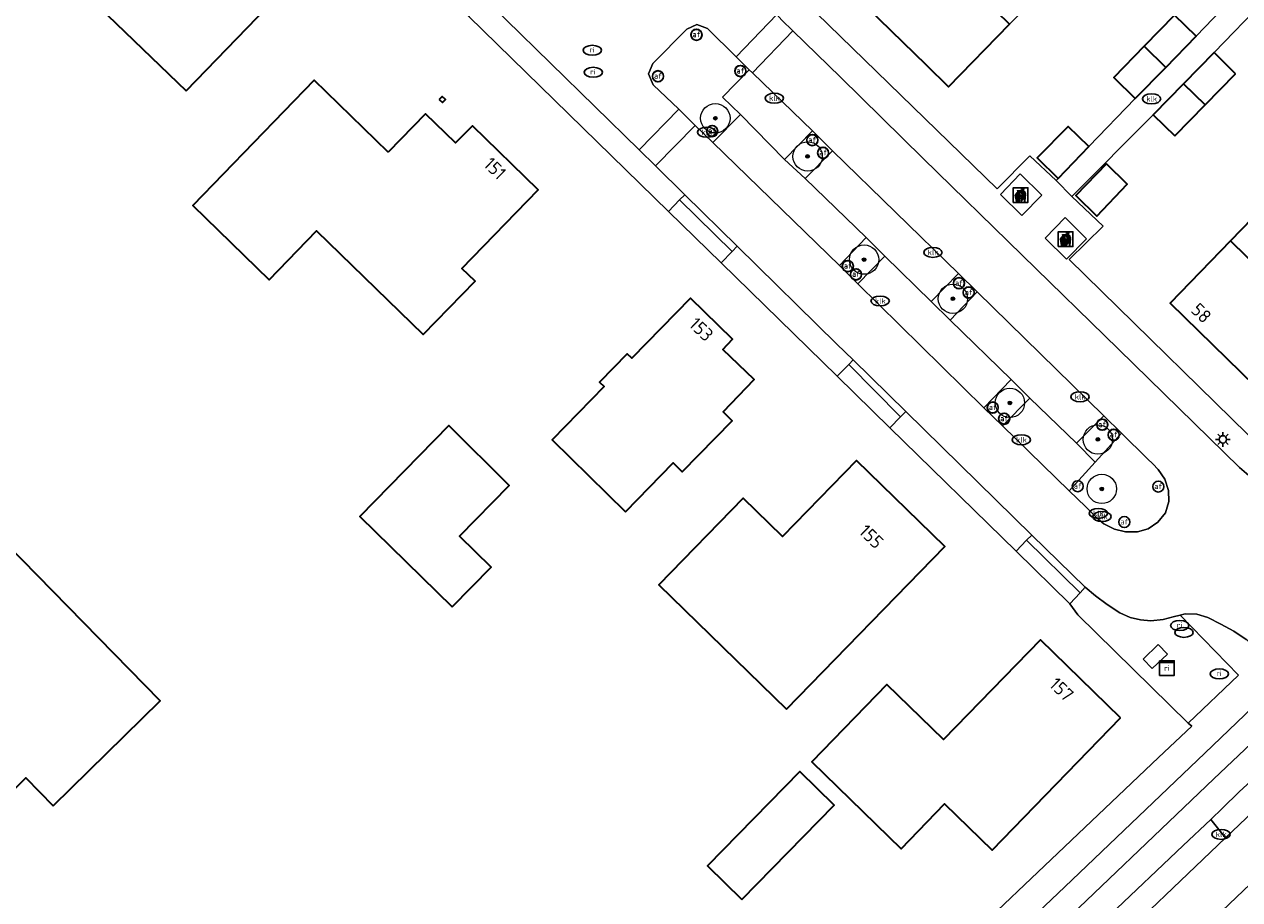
# Model space of a CAD drawing. Header units: metres. Extents: x 103671 to 105190, y 427150 to 429171.
# Tile 195 of 256: x 104039 to 104122, y 428050 to 428110. Entities that reach past the tile are written whole.
import ezdxf
from ezdxf.enums import TextEntityAlignment as Align

# ---------------------------------------------------------------- set-up
doc = ezdxf.new("R2010")
doc.units = ezdxf.units.M
for name, color, linetype, lineweight in [('B-WE-GR-BEPLANTING_CULTUUR_VASTE PLANTENVAK-GV', 253, 'Continuous', 18), ('B-WE-GR-BOOM-S', 253, 'Continuous', 25), ('B-WE-GR-HAAG-GV', 253, 'Continuous', 13), ('B-WE-IE-AFVAL APART PLAATS-S', 253, 'Continuous', 25), ('B-WE-IE-MEUBILAIR-S', 253, 'Continuous', 25), ('B-WE-OG-BEBOUWING-GV', 253, 'Continuous', 35), ('B-WE-OG-BEBOUWING-T18', 7, 'Continuous', 18), ('B-WE-OG-TERREIN_BEGROEID-GV', 253, 'Continuous', 18), ('B-WE-OG-TERREIN_ERF-GV', 253, 'Continuous', 18), ('B-WE-OG-TERREIN_ONBEGROEID_ZAND-GV', 253, 'Continuous', 18), ('B-WE-VH-GESLOTENVERHARDING-GV', 253, 'Continuous', 18), ('B-WE-VH-GESLOTENVERHARDING_ASFALT-GV', 253, 'Continuous', 18), ('B-WE-VH-GESLOTENVERHARDING_BETON-GV', 253, 'Continuous', 18), ('B-WE-VH-OPENVERHARDING-GV', 253, 'Continuous', 18), ('B-WE-VH-OPENVERHARDING_BETONELEMENT-GV', 253, 'Continuous', 18), ('B-WE-VH-OPENVERHARDING_BETONSTRAATSTEEN-GV', 253, 'Continuous', 18), ('B-WE-VH-OPENVERHARDING_TEGEL-GV', 253, 'Continuous', 18), ('B-WE-VW-MARKERING_PICTOGRAM-G', 253, 'Continuous', 18)]:
    doc.layers.add(name, color=color, linetype=linetype, lineweight=lineweight)
doc.styles.add('NLCS-ISO', font='NLCS-ISO.ttf')
doc.styles.add('NLCS-ISO-M500-T18', font='NLCS-ISO.ttf', dxfattribs={"height": 0.9})

# ---------------------------------------------------------------- blocks, each defined once
blk = doc.blocks.new('SIE-AFVAL APART PLAATS-SO')
h = blk.add_hatch(color=256)
h.dxf.hatch_style = 1
h.paths.add_polyline_path([(-0.09, 0.07), (-1.76, 0.07, 0.819081), (-1.79, -0.09), (-1.4, -2.19, 0.36153), (-1.37, -2.21), (-0.47, -2.21, 0.36153), (-0.44, -2.19), (-0.05, -0.09, 0.819081)])
h.paths.add_polyline_path([(-0.16, -0.1), (-0.2, -0.33), (-0.49, -0.33), (-0.47, -0.1)], flags=16)
h.paths.add_polyline_path([(-0.55, -0.1), (-0.58, -0.33), (-0.87, -0.33), (-0.87, -0.1)], flags=16)
h.paths.add_polyline_path([(-0.22, -0.42), (-0.27, -0.73), (-0.53, -0.73), (-0.5, -0.42)], flags=16)
h.paths.add_polyline_path([(-0.58, -0.42), (-0.61, -0.73), (-0.87, -0.73), (-0.87, -0.42)], flags=16)
h.paths.add_polyline_path([(-0.95, -0.1), (-0.95, -0.33), (-1.27, -0.33), (-1.29, -0.1)], flags=16)
h.paths.add_polyline_path([(-0.95, -0.42), (-0.95, -0.73), (-1.23, -0.73), (-1.26, -0.42)], flags=16)
h.paths.add_polyline_path([(-0.29, -0.83), (-0.34, -1.09), (-0.56, -1.09), (-0.54, -0.83)], flags=16)
h.paths.add_polyline_path([(-0.62, -0.83), (-0.65, -1.09), (-0.87, -1.09), (-0.87, -0.83)], flags=16)
h.paths.add_polyline_path([(-0.95, -0.83), (-0.95, -1.09), (-1.2, -1.09), (-1.22, -0.83)], flags=16)
h.paths.add_polyline_path([(-1.35, -0.33), (-1.64, -0.33), (-1.69, -0.1), (-1.37, -0.1)], flags=16)
h.paths.add_polyline_path([(-1.34, -0.42), (-1.31, -0.73), (-1.57, -0.73), (-1.63, -0.42)], flags=16)
h.paths.add_polyline_path([(-0.36, -1.18), (-0.41, -1.44), (-0.6, -1.44), (-0.57, -1.18)], flags=16)
h.paths.add_polyline_path([(-0.65, -1.18), (-0.68, -1.44), (-0.87, -1.44), (-0.87, -1.18)], flags=16)
h.paths.add_polyline_path([(-1.3, -0.83), (-1.28, -1.09), (-1.5, -1.09), (-1.55, -0.83)], flags=16)
h.paths.add_polyline_path([(-0.95, -1.18), (-0.95, -1.44), (-1.17, -1.44), (-1.19, -1.18)], flags=16)
h.paths.add_polyline_path([(-0.42, -1.53), (-0.47, -1.79), (-0.63, -1.79), (-0.6, -1.53)], flags=16)
h.paths.add_polyline_path([(-1.27, -1.18), (-1.25, -1.44), (-1.44, -1.44), (-1.49, -1.18)], flags=16)
h.paths.add_polyline_path([(-0.69, -1.53), (-0.71, -1.79), (-0.87, -1.79), (-0.87, -1.53)], flags=16)
h.paths.add_polyline_path([(-0.95, -1.53), (-0.95, -1.79), (-1.13, -1.79), (-1.16, -1.53)], flags=16)
h.paths.add_polyline_path([(-1.24, -1.53), (-1.22, -1.79), (-1.37, -1.79), (-1.42, -1.53)], flags=16)
h.paths.add_polyline_path([(-0.49, -1.89), (-0.53, -2.13), (-0.66, -2.13), (-0.64, -1.89)], flags=16)
h.paths.add_polyline_path([(-0.72, -1.89), (-0.74, -2.13), (-0.87, -2.13), (-0.87, -1.89)], flags=16)
h.paths.add_polyline_path([(-0.95, -1.89), (-0.95, -2.13), (-1.1, -2.13), (-1.12, -1.89)], flags=16)
h.paths.add_polyline_path([(-1.21, -1.89), (-1.18, -2.13), (-1.31, -2.13), (-1.35, -1.89)], flags=16)
h.paths.add_polyline_path([(-0.19, 0.78, -0.01173), (-0.3, 0.78, -0.148797), (-0.42, 1.03, -0.136076), (-0.69, 0.87), (-0.78, 0.85, -0.038293), (-1.14, 0.96), (-1.19, 0.81, -0.243822), (-1.56, 0.45, 0.344326), (-1, 0.22, -0.139345), (-0.6, 0.22, 0.618436), (-0.56, 0.27, -0.441494), (-0.47, 0.44, 0.309048)])
h.paths.add_polyline_path([(-0.49, 0.51, 0.351556), (-0.64, 0.31, 0.121061), (-1.02, 0.29, -0.288745), (-1.45, 0.42, 0.203599), (-1.12, 0.79), (-1.09, 0.87, 0.083075), (-0.28, 0.71, -0.242261)], flags=16)
h.paths.add_polyline_path([(-0.4, 0.79, -0.023345), (-0.63, 0.82, 0.07081), (-0.46, 0.9, 0.059965)], flags=16)
h.paths.add_polyline_path([(1.12, 1.48), (-1.07, 1.48, 0.860559), (-1.08, 1.42), (0.29, 1, -0.146703), (0.53, 0.28, 0.421968), (0.56, 0.25), (1.6, 0.31, 0.450293), (1.63, 0.34, 0.122241)])
h.paths.add_polyline_path([(0.26, 1.93, 1), (1.07, 1.93, 1)])
h.paths.add_polyline_path([(1.65, 0.15, 0.429303), (1.62, 0.18), (0.55, 0.23, 0.38429), (0.51, 0.2), (0.16, -2.16, 0.83726), (0.22, -2.18), (0.99, -0.78, -0.688204), (1.05, -0.78), (1.36, -2.14, 0.84934), (1.42, -2.14)])
for p, q in [((-0.09, 0.07), (-1.76, 0.07)), ((-1.4, -2.19), (-1.79, -0.09)), ((-1.37, -0.1), (-1.69, -0.1)), ((-1.64, -0.33), (-1.69, -0.1)), ((-1.64, -0.33), (-1.35, -0.33)), ((-1.63, -0.42), (-1.34, -0.42)), ((-1.57, -0.73), (-1.63, -0.42)), ((-1.57, -0.73), (-1.31, -0.73)), ((-1.55, -0.83), (-1.3, -0.83)), ((-1.5, -1.09), (-1.55, -0.83)), ((-1.5, -1.09), (-1.28, -1.09)), ((-1.49, -1.18), (-1.27, -1.18)), ((-1.44, -1.44), (-1.49, -1.18)), ((-1.44, -1.44), (-1.25, -1.44)), ((-1.42, -1.53), (-1.24, -1.53)), ((-1.37, -1.79), (-1.42, -1.53)), ((-1.37, -1.79), (-1.22, -1.79)), ((-1.37, -2.21), (-0.47, -2.21)), ((-1.31, -2.13), (-1.35, -1.89)), ((-1.35, -1.89), (-1.21, -1.89)), ((-1.31, -2.13), (-1.18, -2.13)), ((-0.95, -0.1), (-1.29, -0.1)), ((-1.27, -0.33), (-0.95, -0.33)), ((-1.26, -0.42), (-0.95, -0.42)), ((-1.23, -0.73), (-0.95, -0.73)), ((-1.22, -0.83), (-0.95, -0.83)), ((-1.2, -1.09), (-0.95, -1.09)), ((-1.19, -1.18), (-0.95, -1.18)), ((-1.17, -1.44), (-0.95, -1.44)), ((-1.16, -1.53), (-0.95, -1.53)), ((-1.13, -1.79), (-0.95, -1.79)), ((-1.12, -1.89), (-0.95, -1.89)), ((-1.1, -2.13), (-0.95, -2.13)), ((-0.95, -0.1), (-0.95, -0.33)), ((-0.95, -0.42), (-0.95, -0.73)), ((-0.95, -0.83), (-0.95, -1.09)), ((-0.95, -1.18), (-0.95, -1.44)), ((-0.95, -1.53), (-0.95, -1.79)), ((-0.95, -1.89), (-0.95, -2.13)), ((-0.87, -0.1), (-0.87, -0.33)), ((-0.55, -0.1), (-0.87, -0.1)), ((-0.87, -0.33), (-0.58, -0.33)), ((-0.87, -0.42), (-0.87, -0.73)), ((-0.87, -0.42), (-0.58, -0.42)), ((-0.87, -0.73), (-0.61, -0.73)), ((-0.87, -0.83), (-0.62, -0.83)), ((-0.87, -0.83), (-0.87, -1.09)), ((-0.87, -1.09), (-0.65, -1.09)), ((-0.87, -1.18), (-0.65, -1.18)), ((-0.87, -1.18), (-0.87, -1.44)), ((-0.87, -1.44), (-0.68, -1.44)), ((-0.87, -1.53), (-0.69, -1.53)), ((-0.87, -1.53), (-0.87, -1.79)), ((-0.87, -1.79), (-0.71, -1.79)), ((-0.87, -1.89), (-0.87, -2.13)), ((-0.87, -1.89), (-0.72, -1.89)), ((-0.87, -2.13), (-0.74, -2.13)), ((-0.66, -2.13), (-0.53, -2.13)), ((-0.64, -1.89), (-0.49, -1.89)), ((-0.63, -1.79), (-0.47, -1.79)), ((-0.6, -1.44), (-0.41, -1.44)), ((-0.6, -1.53), (-0.42, -1.53)), ((-0.57, -1.18), (-0.36, -1.18)), ((-0.56, -1.09), (-0.34, -1.09)), ((-0.54, -0.83), (-0.29, -0.83)), ((-0.53, -0.73), (-0.27, -0.73)), ((-0.53, -2.13), (-0.49, -1.89)), ((-0.5, -0.42), (-0.22, -0.42)), ((-0.49, -0.33), (-0.2, -0.33)), ((-0.16, -0.1), (-0.47, -0.1)), ((-0.47, -1.79), (-0.42, -1.53)), ((-0.44, -2.19), (-0.05, -0.09)), ((-0.41, -1.44), (-0.36, -1.18)), ((-0.34, -1.09), (-0.29, -0.83)), ((-0.27, -0.73), (-0.22, -0.42)), ((-0.2, -0.33), (-0.16, -0.1))]:
    blk.add_line(p, q)
blk.add_lwpolyline([(-2.5, -2.51), (2.5, -2.51), (2.5, 2.49), (-2.5, 2.49)], close=True)
for points in [[(-0.78, 0.85, -0.038293), (-1.14, 0.96), (-1.19, 0.81, -0.243822), (-1.56, 0.45, 0.344326), (-1, 0.22, -0.139345), (-0.6, 0.22, 0.618436), (-0.56, 0.27, -0.441494), (-0.47, 0.44, 0.309048), (-0.19, 0.78, -0.01173), (-0.3, 0.78, -0.01173)], [(-0.78, 0.85), (-0.69, 0.87, 0.136076), (-0.42, 1.03, 0.156405), (-0.29, 0.77)], [(-0.78, 0.85), (-0.69, 0.87, 0.136076), (-0.42, 1.03, 0.148797), (-0.3, 0.78, 0.148797)], [(-0.63, 0.82, 0.07081), (-0.46, 0.9, 0.059965), (-0.4, 0.79, 0.059965)], [(-0.4, 0.79, -0.023345), (-0.63, 0.82)]]:
    blk.add_lwpolyline(points, format="xyb")
for points in [[(-1.09, 0.87), (-1.12, 0.79, -0.203599), (-1.45, 0.42, 0.288745), (-1.02, 0.29, -0.121061), (-0.64, 0.31, -0.351556), (-0.49, 0.51, 0.242261), (-0.28, 0.71, -0.083075)], [(-1.07, 1.48), (1.12, 1.48, -0.122241), (1.63, 0.34, -0.450293), (1.6, 0.31), (0.56, 0.25, -0.421968), (0.53, 0.28, 0.146703), (0.29, 1), (-1.08, 1.42, -0.860559)], [(0.55, 0.23), (1.62, 0.18, -0.429303), (1.65, 0.15), (1.42, -2.14, -0.84934), (1.36, -2.14), (1.05, -0.78, 0.688204), (0.99, -0.78), (0.22, -2.18, -0.83726), (0.16, -2.16), (0.51, 0.2, -0.38429)]]:
    blk.add_lwpolyline(points, format="xyb", close=True)
for points in [[(-1.35, -0.33), (-1.37, -0.1)], [(-1.31, -0.73), (-1.34, -0.42)], [(-1.28, -1.09), (-1.3, -0.83)], [(-1.27, -0.33), (-1.29, -0.1)], [(-1.25, -1.44), (-1.27, -1.18)], [(-1.23, -0.73), (-1.26, -0.42)], [(-1.22, -1.79), (-1.24, -1.53)], [(-1.2, -1.09), (-1.22, -0.83)], [(-1.18, -2.13), (-1.21, -1.89)], [(-1.17, -1.44), (-1.19, -1.18)], [(-1.18, -2.22), (-1.18, -2.21)], [(-1.13, -1.79), (-1.16, -1.53)], [(-1.1, -2.13), (-1.12, -1.89)], [(-0.74, -2.13), (-0.72, -1.89)], [(-0.71, -1.79), (-0.69, -1.53)], [(-0.68, -1.44), (-0.65, -1.18)], [(-0.66, -2.13), (-0.64, -1.89)], [(-0.65, -1.09), (-0.62, -0.83)], [(-0.63, -1.79), (-0.6, -1.53)], [(-0.61, -0.73), (-0.58, -0.42)], [(-0.6, -1.44), (-0.57, -1.18)], [(-0.58, -0.33), (-0.55, -0.1)], [(-0.56, -1.09), (-0.54, -0.83)], [(-0.53, -0.73), (-0.5, -0.42)], [(-0.49, -0.33), (-0.47, -0.1)]]:
    blk.add_lwpolyline(points)
blk.add_circle((0.66, 1.93), 0.401)
for centre, radius, start, end in [((-1.76, -0.01), 0.0869, 90, 247.281), ((-0.09, -0.01), 0.0869, 292.719, 90), ((-1.37, -2.18), 0.0318, 190.4943, 270), ((-0.47, -2.18), 0.0318, 270, 349.5057)]:
    blk.add_arc(centre, radius, start, end)
blk = doc.blocks.new('SIE-MEUBILAIR_KAST_RIOOL-SO')
for points in [[(-1, 1), (1, 1), (1, 0.84), (-1, 0.84)], [(-1, 0.76), (1, 0.76), (1, -1), (-1, -1)]]:
    blk.add_lwpolyline(points, close=True)
at = {"style": 'NLCS-ISO'}
blk.add_text('ri', height=0.75, dxfattribs=at).set_placement((0, 0), align=Align.MIDDLE_CENTER)
blk = doc.blocks.new('SIE-MEUBILAIR_PAAL_LICHTMAST-SO')
for points in [[(-0.62, 0), (-1, 0)], [(-0.71, 0.71), (-0.44, 0.44)], [(0, 1), (0, 0.62)], [(0.44, 0.44), (0.71, 0.71)], [(1, 0), (0.62, 0)], [(-0.71, -0.71), (-0.44, -0.44)], [(0, -0.62), (0, -1)], [(0.44, -0.44), (0.71, -0.71)]]:
    blk.add_lwpolyline(points)
blk.add_circle((0, 0), 0.5)
blk = doc.blocks.new('SIE-MEUBILAIR_PAAL_AFSLUITPAAL-SO')
blk.add_circle((0, 0), 0.75)
at = {"style": 'NLCS-ISO'}
blk.add_text('af', height=0.75, dxfattribs=at).set_placement((0, 0.05), align=Align.MIDDLE_CENTER)
blk = doc.blocks.new('SIE-MEUBILAIR_PUT_KOLK-SO')
blk.add_ellipse((0, 0), major_axis=(1.25, 0), ratio=0.54)
at = {"style": 'NLCS-ISO'}
blk.add_text('klk', height=0.75, dxfattribs=at).set_placement((0.03, 0), align=Align.MIDDLE_CENTER)
blk = doc.blocks.new('SIE-MEUBILAIR_PUT_RIOOLPUT-SO')
blk.add_ellipse((0, 0), major_axis=(1.25, 0), ratio=0.54)
at = {"style": 'NLCS-ISO'}
blk.add_text('ri', height=0.75, dxfattribs=at).set_placement((-0.04, 0.07), align=Align.MIDDLE_CENTER)
blk = doc.blocks.new('SIE-MEUBILAIR_PUT-SO')
blk.add_ellipse((0, 0), major_axis=(1.25, 0), ratio=0.54)
blk = doc.blocks.new('SGR-BOOM_GBKN-SO')
at = {"linetype": 'ByBlock', "lineweight": 18}
h = blk.add_hatch(color=0, dxfattribs=at)
h.dxf.hatch_style = 1
edge = h.paths.add_edge_path()
edge.add_arc((0, 0), 0.25, 0, 360)
at = {"color": 0, "linetype": 'ByBlock', "lineweight": 18}
for radius in [2, 0.25]:
    blk.add_circle((0, 0), radius, dxfattribs=at)
at = {"color": 0, "linetype": 'ByBlock', "lineweight": 18, "style": 'NLCS-ISO'}
blk.add_attdef('SOORT', (2.5, 0), '', height=1.5, dxfattribs=at)

msp = doc.modelspace()

# ---------------------------------------------------------------- linework, layer by layer
at = {"layer": 'B-WE-GR-BEPLANTING_CULTUUR_VASTE PLANTENVAK-GV', "flags": 128}
for points in [[(104092.691, 428102.764), (104090.798, 428100.824), (104092.204, 428099.527), (104094.06, 428101.417)], [(104095.774, 428092.356), (104097.618, 428094.249), (104096.342, 428095.501), (104094.526, 428093.599)], [(104103.911, 428091.809), (104102.635, 428093.055), (104100.783, 428091.153), (104102.061, 428089.888)], [(104104.368, 428083.925), (104105.632, 428082.691), (104107.488, 428084.581), (104106.212, 428085.841)], [(104112.531, 428083.385), (104110.661, 428081.507), (104111.944, 428080.212), (104113.74, 428082.191)]]:
    msp.add_lwpolyline(points, close=True, dxfattribs=at)
at = {"layer": 'B-WE-GR-HAAG-GV', "flags": 128}
msp.add_lwpolyline([(104061.975, 428000.891), (104062.524, 428000.362), (104063.107, 427999.816), (104072.521, 428008.793), (104078.314, 428014.292), (104083.415, 428019.141), (104094.568, 428029.749), (104098.616, 428033.538), (104107.268, 428041.755), (104112.115, 428046.355), (104120.823, 428054.657), (104119.82, 428055.909), (104117.938, 428054.126), (104112.961, 428049.411), (104108.689, 428045.379), (104106.097, 428042.89), (104102.953, 428039.907), (104097.677, 428034.881), (104091.426, 428028.987), (104084.179, 428022.112), (104079.401, 428017.555)], close=True, dxfattribs=at)
at = {"layer": 'B-WE-OG-BEBOUWING-GV', "flags": 128}
for points in [[(104050.06, 428105.487), (104059.049, 428114.797), (104056.842, 428116.956), (104057.501, 428117.648), (104054.61, 428120.364), (104049.324, 428114.889), (104047.242, 428116.899), (104042.899, 428112.401)], [(104097.368, 428118.562), (104093.214, 428114.305), (104100.432, 428107.268), (104101.964, 428105.775), (104106.113, 428110.03)], [(104115.27, 428108.524), (104116.742, 428107.087), (104118.81, 428109.205), (104117.339, 428110.642)], [(104116.742, 428107.087), (104115.27, 428108.524), (104113.201, 428106.407), (104114.673, 428104.969)], [(104121.504, 428106.656), (104120.033, 428108.094), (104117.964, 428105.976), (104119.435, 428104.539)], [(104063.802, 428101.321), (104058.759, 428106.21), (104050.502, 428097.692), (104055.712, 428092.641), (104058.927, 428095.958), (104066.198, 428088.909), (104069.72, 428092.541), (104068.827, 428093.407), (104074.008, 428098.751), (104069.54, 428103.11), (104068.38, 428101.958), (104066.34, 428103.939)], [(104117.367, 428102.421), (104119.435, 428104.539), (104117.964, 428105.976), (104115.895, 428103.858)], [(104067.285, 428104.905), (104067.494, 428104.701), (104067.699, 428104.91), (104067.49, 428105.115)], [(104109.431, 428099.531), (104111.504, 428101.698), (104110.095, 428103.074), (104108, 428100.929)], [(104112.711, 428100.518), (104110.616, 428098.373), (104112.047, 428096.975), (104114.12, 428099.142)], [(104124.856, 428099.097), (104121.149, 428095.281), (104129.832, 428086.804), (104133.57, 428090.633)], [(104125.711, 428082.582), (104129.832, 428086.804), (104121.149, 428095.281), (104117.042, 428091.052)], [(104079.963, 428076.85), (104083.209, 428080.166), (104083.823, 428079.564), (104087.223, 428083.037), (104086.608, 428083.639), (104088.727, 428085.836), (104086.588, 428087.899), (104087.248, 428088.599), (104084.385, 428091.374), (104080.389, 428087.292), (104080.075, 428087.6), (104078.186, 428085.67), (104078.5, 428085.363), (104074.961, 428081.747)], [(104068.161, 428070.369), (104070.812, 428073.078), (104068.667, 428075.176), (104072.038, 428078.621), (104067.935, 428082.707), (104061.878, 428076.516)], [(104090.926, 428063.416), (104101.701, 428074.486), (104095.69, 428080.337), (104090.659, 428075.168), (104087.981, 428077.775), (104082.236, 428071.874)], [(104040.99, 428056.837), (104048.274, 428063.968), (104035.733, 428076.779), (104033.838, 428078.716), (104026.554, 428071.586), (104028.388, 428069.711), (104029.199, 428068.884), (104026.4, 428066.144), (104036.333, 428055.997), (104039.131, 428058.737)], [(104113.675, 428062.824), (104108.217, 428068.132), (104101.618, 428061.347), (104097.763, 428065.096), (104092.642, 428059.83), (104098.729, 428053.91), (104101.692, 428056.957), (104104.918, 428053.82)], [(104087.879, 428050.453), (104094.163, 428056.877), (104091.829, 428059.159), (104085.545, 428052.735)]]:
    msp.add_lwpolyline(points, close=True, dxfattribs=at)
at = {"layer": 'B-WE-OG-TERREIN_BEGROEID-GV', "flags": 128}
for points in [[(104083.999, 428098.421), (104082.01, 428100.381), (104080.884, 428101.469), (104071.835, 428110.317), (104070.739, 428111.41), (104070.403, 428111.747), (104070.059, 428111.384), (104069.292, 428110.561), (104082.884, 428097.29), (104083.65, 428098.076)], [(104088.383, 428106.928), (104087.505, 428107.818), (104085.539, 428109.736), (104084.81, 428110.015), (104084.132, 428109.686), (104081.824, 428107.359), (104081.529, 428106.66), (104081.844, 428105.91), (104083.597, 428104.246), (104084.707, 428103.133), (104085.903, 428101.983), (104087.784, 428103.882), (104086.563, 428105.073)], [(104095.464, 428087.177), (104094.359, 428088.26), (104087.576, 428094.911), (104087.232, 428094.569), (104086.476, 428093.784), (104094.38, 428086.067), (104095.163, 428086.861)], [(104107.623, 428075.257), (104099.048, 428083.668), (104098.695, 428083.312), (104098.693, 428083.314), (104097.969, 428082.563), (104106.563, 428074.172), (104107.265, 428074.904)], [(104113.74, 428082.191), (104111.944, 428080.212), (104110.18, 428078.268), (104111.28, 428077.192), (104112.135, 428076.351), (104112.522, 428076.034), (104113.245, 428075.662), (104114.01, 428075.479), (104114.812, 428075.471), (104115.542, 428075.672), (104116.214, 428076.132), (104116.718, 428076.764), (104116.95, 428077.536), (104116.932, 428078.297), (104116.687, 428079.059), (104116.23, 428079.727), (104115.861, 428080.099), (104115.51, 428080.449)], [(104111.251, 428071.701), (104110.912, 428071.335), (104110.204, 428070.571), (104110.757, 428069.822), (104118.28, 428062.444), (104121.688, 428065.714), (104117.729, 428069.813), (104117.24, 428069.694), (104116.567, 428069.509), (104115.729, 428069.419), (104115.032, 428069.478), (104114.317, 428069.653), (104113.623, 428069.97), (104112.767, 428070.541), (104111.961, 428071.127)], [(104115.823, 428066.178), (104115.214, 428066.811), (104116.24, 428067.809), (104116.866, 428067.154)], [(104123.447, 428059.379), (104122.837, 428058.79), (104121.75, 428057.78), (104120.616, 428056.663), (104119.82, 428055.909), (104120.823, 428054.657), (104124.56, 428058.222), (104124.006, 428058.798)]]:
    msp.add_lwpolyline(points, close=True, dxfattribs=at)
at = {"layer": 'B-WE-OG-TERREIN_ERF-GV', "flags": 128}
for points in [[(104096.616, 428041.467), (104116.256, 428060.109), (104118.514, 428062.246), (104118.28, 428062.444), (104110.757, 428069.822), (104110.204, 428070.571), (104106.563, 428074.172), (104097.969, 428082.563), (104094.38, 428086.067), (104086.476, 428093.784), (104082.884, 428097.29), (104069.292, 428110.561), (104065.674, 428114.093), (104056.348, 428123.198), (104052.744, 428126.716), (104043.414, 428135.826), (104039.83, 428139.325), (104026.999, 428151.852)], [(104123.729, 428147.166), (104091.153, 428113.871), (104090.503, 428113.203), (104105.27, 428098.818), (104107.49, 428101.08), (104109.293, 428099.384), (104109.431, 428099.531), (104108, 428100.929), (104110.095, 428103.074), (104111.504, 428101.698), (104114.673, 428104.969), (104113.201, 428106.407), (104115.27, 428108.524), (104117.339, 428110.642), (104118.81, 428109.205), (104122.272, 428112.829), (104120.8, 428114.266), (104122.869, 428116.384)], [(104123.681, 428130.256), (104120.088, 428126.571), (104116.504, 428122.894), (104117.334, 428122.085), (104117.148, 428121.894), (104113.379, 428118.028), (104109.831, 428114.389), (104110.103, 428114.123), (104109.879, 428113.893), (104106.113, 428110.03), (104101.964, 428105.775), (104100.432, 428107.268), (104093.214, 428114.305), (104097.368, 428118.562), (104101.132, 428122.42), (104101.306, 428122.598), (104101.525, 428122.402), (104105.127, 428126.087), (104108.894, 428129.942), (104112.677, 428133.813), (104116.444, 428137.668), (104120.383, 428141.698), (104123.127, 428139.023)], [(104123.434, 428111.6), (104120.033, 428108.094), (104121.504, 428106.656), (104119.435, 428104.539), (104117.367, 428102.421), (104115.895, 428103.858), (104110.359, 428098.294), (104112.482, 428096.276), (104110.176, 428094.019), (104124.524, 428079.958)], [(104125.711, 428082.582), (104117.042, 428091.052), (104121.149, 428095.281), (104124.856, 428099.097)]]:
    msp.add_lwpolyline(points, dxfattribs=at)
for points in [[(104059.049, 428114.797), (104050.06, 428105.487), (104042.899, 428112.401), (104047.242, 428116.899), (104049.324, 428114.889), (104054.61, 428120.364), (104057.501, 428117.648), (104056.842, 428116.956)], [(104058.759, 428106.21), (104063.802, 428101.321), (104066.34, 428103.939), (104068.38, 428101.958), (104069.54, 428103.11), (104074.008, 428098.751), (104068.827, 428093.407), (104069.72, 428092.541), (104066.198, 428088.909), (104058.927, 428095.958), (104055.712, 428092.641), (104050.502, 428097.692)], [(104067.494, 428104.701), (104067.285, 428104.905), (104067.49, 428105.115), (104067.699, 428104.91)], [(104110.616, 428098.373), (104112.711, 428100.518), (104114.12, 428099.142), (104112.047, 428096.975)], [(104083.209, 428080.166), (104079.963, 428076.85), (104074.961, 428081.747), (104078.5, 428085.363), (104078.186, 428085.67), (104080.075, 428087.6), (104080.389, 428087.292), (104084.385, 428091.374), (104087.248, 428088.599), (104086.588, 428087.899), (104088.727, 428085.836), (104086.608, 428083.639), (104087.223, 428083.037), (104083.823, 428079.564)], [(104070.812, 428073.078), (104068.161, 428070.369), (104061.878, 428076.516), (104067.935, 428082.707), (104072.038, 428078.621), (104068.667, 428075.176)], [(104101.701, 428074.486), (104090.926, 428063.416), (104082.236, 428071.874), (104087.981, 428077.775), (104090.659, 428075.168), (104095.69, 428080.337)], [(104048.274, 428063.968), (104040.99, 428056.837), (104039.131, 428058.737), (104036.333, 428055.997), (104026.4, 428066.144), (104029.199, 428068.884), (104028.388, 428069.711), (104026.554, 428071.586), (104033.838, 428078.716), (104035.733, 428076.779)], [(104108.217, 428068.132), (104113.675, 428062.824), (104104.918, 428053.82), (104101.692, 428056.957), (104098.729, 428053.91), (104092.642, 428059.83), (104097.763, 428065.096), (104101.618, 428061.347)], [(104094.163, 428056.877), (104087.879, 428050.453), (104085.545, 428052.735), (104091.829, 428059.159)]]:
    msp.add_lwpolyline(points, close=True, dxfattribs=at)
at = {"layer": 'B-WE-OG-TERREIN_ONBEGROEID_ZAND-GV', "flags": 128}
msp.add_lwpolyline([(104062.524, 428000.362), (104063.107, 427999.816), (104072.521, 428008.793), (104078.314, 428014.292), (104083.415, 428019.141), (104094.568, 428029.749), (104098.616, 428033.538), (104107.268, 428041.755), (104112.115, 428046.355), (104120.823, 428054.657), (104119.82, 428055.909), (104117.938, 428054.126), (104112.961, 428049.411), (104108.689, 428045.379), (104106.097, 428042.89), (104102.953, 428039.907), (104097.677, 428034.881), (104091.426, 428028.987), (104084.179, 428022.112), (104079.401, 428017.555), (104061.975, 428000.891)], close=True, dxfattribs=at)
at = {"layer": 'B-WE-VH-GESLOTENVERHARDING-GV', "flags": 128}
for points in [[(104071.835, 428110.317), (104080.884, 428101.469), (104083.597, 428104.246), (104081.844, 428105.91), (104081.529, 428106.66), (104081.824, 428107.359), (104084.132, 428109.686), (104084.81, 428110.015), (104085.539, 428109.736), (104087.505, 428107.818), (104090.255, 428110.68)], [(104122.556, 428079.171), (104121.766, 428079.85), (104113.52, 428087.912), (104106.973, 428094.318), (104100.235, 428100.895), (104094.592, 428106.42), (104091.349, 428109.568), (104088.6, 428106.71), (104092.691, 428102.764), (104094.06, 428101.417), (104102.635, 428093.055), (104103.911, 428091.809), (104112.531, 428083.385), (104113.74, 428082.191), (104115.51, 428080.449), (104115.861, 428080.099), (104116.23, 428079.727), (104116.687, 428079.059), (104116.932, 428078.297), (104116.95, 428077.536), (104116.718, 428076.764), (104116.214, 428076.132), (104115.542, 428075.672), (104114.812, 428075.471), (104114.01, 428075.479), (104113.245, 428075.662), (104112.522, 428076.034), (104112.135, 428076.351), (104111.28, 428077.192), (104110.18, 428078.268), (104105.632, 428082.691), (104104.368, 428083.925), (104095.774, 428092.356), (104094.526, 428093.599), (104085.903, 428101.983), (104084.707, 428103.133), (104082.01, 428100.381), (104083.999, 428098.421), (104087.576, 428094.911), (104094.359, 428088.26), (104095.464, 428087.177), (104099.048, 428083.668), (104107.623, 428075.257), (104111.251, 428071.701), (104111.961, 428071.127), (104112.767, 428070.541), (104113.623, 428069.97), (104114.317, 428069.653), (104115.032, 428069.478), (104115.729, 428069.419), (104116.567, 428069.509), (104117.24, 428069.694), (104117.729, 428069.813), (104118.067, 428069.896), (104118.856, 428069.873), (104119.608, 428069.646), (104120.505, 428069.2), (104121.375, 428068.715), (104122.225, 428068.158)]]:
    msp.add_lwpolyline(points, dxfattribs=at)
msp.add_lwpolyline([(104115.823, 428066.178), (104116.866, 428067.154), (104116.24, 428067.809), (104115.214, 428066.811)], close=True, dxfattribs=at)
at = {"layer": 'B-WE-VH-GESLOTENVERHARDING_ASFALT-GV', "flags": 128}
for points in [[(104181.101, 428105.559), (104175.974, 428101.744), (104170.377, 428097.561), (104166.027, 428094.274), (104162.077, 428091.194), (104157.392, 428087.438), (104153.545, 428084.277), (104150.115, 428081.401), (104146.344, 428078.181), (104142.615, 428074.902), (104140.352, 428072.87), (104139.714, 428072.331), (104137.015, 428069.913), (104136.265, 428069.23), (104136.266, 428069.215), (104135.552, 428068.577), (104134.78, 428067.893), (104131.504, 428064.771), (104128.205, 428061.674), (104124.574, 428058.235), (104124.56, 428058.222), (104120.823, 428054.657), (104112.115, 428046.355)], [(104124.828, 428065.603), (104119.406, 428060.41), (104109.864, 428051.308), (104106.694, 428048.292)], [(104112.961, 428049.411), (104117.938, 428054.126), (104119.82, 428055.909), (104120.616, 428056.663), (104121.75, 428057.78), (104122.837, 428058.79)]]:
    msp.add_lwpolyline(points, dxfattribs=at)
at = {"layer": 'B-WE-VH-GESLOTENVERHARDING_BETON-GV', "flags": 128}
for points in [[(104108.318, 428098.399), (104106.844, 428099.854), (104105.495, 428098.44), (104106.948, 428097.015)], [(104109.889, 428096.874), (104108.529, 428095.466), (104109.99, 428094.037), (104111.346, 428095.417)]]:
    msp.add_lwpolyline(points, close=True, dxfattribs=at)
at = {"layer": 'B-WE-VH-OPENVERHARDING-GV', "flags": 128}
for points in [[(104124.524, 428079.958), (104110.176, 428094.019), (104112.482, 428096.276), (104110.359, 428098.294), (104109.293, 428099.384), (104107.49, 428101.08), (104105.27, 428098.818), (104090.503, 428113.203)], [(104122.272, 428112.829), (104118.81, 428109.205), (104116.742, 428107.087), (104114.673, 428104.969), (104111.504, 428101.698), (104109.431, 428099.531), (104109.293, 428099.384), (104110.359, 428098.294), (104115.895, 428103.858), (104117.964, 428105.976), (104120.033, 428108.094), (104123.434, 428111.6)], [(104090.618, 428110.305), (104091.349, 428109.568), (104094.592, 428106.42), (104100.235, 428100.895), (104106.973, 428094.318), (104113.52, 428087.912), (104121.766, 428079.85), (104122.556, 428079.171)]]:
    msp.add_lwpolyline(points, dxfattribs=at)
for points in [[(104088.383, 428106.928), (104088.6, 428106.71), (104091.349, 428109.568), (104090.618, 428110.305), (104090.255, 428110.68), (104087.505, 428107.818)], [(104088.6, 428106.71), (104088.383, 428106.928), (104086.563, 428105.073), (104087.784, 428103.882), (104090.798, 428100.824), (104092.691, 428102.764)], [(104090.798, 428100.824), (104087.784, 428103.882), (104085.903, 428101.983), (104094.526, 428093.599), (104096.342, 428095.501), (104092.204, 428099.527)], [(104096.342, 428095.501), (104097.618, 428094.249), (104100.783, 428091.153), (104102.635, 428093.055), (104094.06, 428101.417), (104092.204, 428099.527)], [(104106.844, 428099.854), (104108.318, 428098.399), (104106.948, 428097.015), (104105.495, 428098.44)], [(104086.476, 428093.784), (104087.232, 428094.569), (104083.65, 428098.076), (104082.884, 428097.29)], [(104108.529, 428095.466), (104109.889, 428096.874), (104111.346, 428095.417), (104109.99, 428094.037)], [(104097.618, 428094.249), (104095.774, 428092.356), (104104.368, 428083.925), (104106.212, 428085.841), (104102.061, 428089.888), (104100.783, 428091.153)], [(104112.531, 428083.385), (104103.911, 428091.809), (104102.061, 428089.888), (104106.212, 428085.841), (104107.488, 428084.581), (104110.661, 428081.507)], [(104098.693, 428083.314), (104095.163, 428086.861), (104094.38, 428086.067), (104097.969, 428082.563)], [(104107.488, 428084.581), (104105.632, 428082.691), (104110.18, 428078.268), (104111.944, 428080.212), (104110.661, 428081.507)], [(104107.265, 428074.904), (104106.563, 428074.172), (104110.204, 428070.571), (104110.912, 428071.335)]]:
    msp.add_lwpolyline(points, close=True, dxfattribs=at)
at = {"layer": 'B-WE-VH-OPENVERHARDING_BETONELEMENT-GV', "flags": 128}
for points in [[(104087.576, 428094.911), (104083.999, 428098.421), (104083.65, 428098.076), (104087.232, 428094.569)], [(104099.048, 428083.668), (104095.464, 428087.177), (104095.163, 428086.861), (104098.693, 428083.314), (104098.695, 428083.312)], [(104107.623, 428075.257), (104107.265, 428074.904), (104110.912, 428071.335), (104111.251, 428071.701)]]:
    msp.add_lwpolyline(points, close=True, dxfattribs=at)
at = {"layer": 'B-WE-VH-OPENVERHARDING_BETONSTRAATSTEEN-GV', "flags": 128}
msp.add_lwpolyline([(104083.597, 428104.246), (104080.884, 428101.469), (104082.01, 428100.381), (104084.707, 428103.133)], close=True, dxfattribs=at)
at = {"layer": 'B-WE-VH-OPENVERHARDING_TEGEL-GV', "flags": 128}
msp.add_lwpolyline([(104106.694, 428048.292), (104109.864, 428051.308), (104119.406, 428060.41), (104124.828, 428065.603), (104124.284, 428066.184), (104123.727, 428066.759), (104123.009, 428067.519), (104122.225, 428068.158), (104121.375, 428068.715), (104120.505, 428069.2), (104119.608, 428069.646), (104118.856, 428069.873), (104118.067, 428069.896), (104117.729, 428069.813), (104121.688, 428065.714), (104118.28, 428062.444), (104118.514, 428062.246), (104116.256, 428060.109), (104096.616, 428041.467)], dxfattribs=at)
at = {"layer": 'B-WE-VW-MARKERING_PICTOGRAM-G', "flags": 128}
for points in [[(104131.052, 428069.11), (104120.011, 428058.669)], [(104120.011, 428058.669), (104108.286, 428047.467)], [(104109.48, 428039.107), (104124.929, 428053.813)]]:
    msp.add_lwpolyline(points, dxfattribs=at)

# ---------------------------------------------------------------- block references
at = {"layer": 'B-WE-GR-BOOM-S', "xscale": 0.5, "yscale": 0.5, "zscale": 0.5}
for p in [(104086.08, 428103.627), (104092.363, 428101.029), (104096.205, 428094.005), (104102.254, 428091.34), (104106.136, 428084.257), (104112.124, 428081.764), (104112.392, 428078.401)]:
    msp.add_blockref('SGR-BOOM_GBKN-SO', p, dxfattribs=at)
at = {"layer": 'B-WE-IE-AFVAL APART PLAATS-S', "xscale": 0.2, "yscale": 0.2, "zscale": 0.2}
for p in [(104106.862, 428098.402), (104109.93, 428095.401)]:
    msp.add_blockref('SIE-AFVAL APART PLAATS-SO', p, dxfattribs=at)
at = {"layer": 'B-WE-IE-MEUBILAIR-S', "xscale": 0.5, "yscale": 0.5, "zscale": 0.5}
for name, p in [('SIE-MEUBILAIR_PAAL_AFSLUITPAAL-SO', (104084.793, 428109.323)), ('SIE-MEUBILAIR_PAAL_AFSLUITPAAL-SO', (104084.797, 428109.305)), ('SIE-MEUBILAIR_PUT_RIOOLPUT-SO', (104077.704, 428108.258)), ('SIE-MEUBILAIR_PUT_RIOOLPUT-SO', (104077.765, 428106.758)), ('SIE-MEUBILAIR_PAAL_AFSLUITPAAL-SO', (104082.171, 428106.493)), ('SIE-MEUBILAIR_PAAL_AFSLUITPAAL-SO', (104082.175, 428106.475)), ('SIE-MEUBILAIR_PAAL_AFSLUITPAAL-SO', (104087.786, 428106.852)), ('SIE-MEUBILAIR_PAAL_AFSLUITPAAL-SO', (104087.79, 428106.834)), ('SIE-MEUBILAIR_PUT_KOLK-SO', (104090.097, 428104.993)), ('SIE-MEUBILAIR_PUT_KOLK-SO', (104115.776, 428104.95)), ('SIE-MEUBILAIR_PUT_KOLK-SO', (104085.485, 428102.678)), ('SIE-MEUBILAIR_PAAL_AFSLUITPAAL-SO', (104085.863, 428102.767)), ('SIE-MEUBILAIR_PAAL_AFSLUITPAAL-SO', (104085.867, 428102.749)), ('SIE-MEUBILAIR_PAAL_AFSLUITPAAL-SO', (104092.679, 428102.15)), ('SIE-MEUBILAIR_PAAL_AFSLUITPAAL-SO', (104092.683, 428102.132)), ('SIE-MEUBILAIR_PAAL_AFSLUITPAAL-SO', (104093.416, 428101.286)), ('SIE-MEUBILAIR_PAAL_AFSLUITPAAL-SO', (104093.42, 428101.268)), ('SIE-MEUBILAIR_PUT_KOLK-SO', (104100.889, 428094.496)), ('SIE-MEUBILAIR_PAAL_AFSLUITPAAL-SO', (104095.099, 428093.576)), ('SIE-MEUBILAIR_PAAL_AFSLUITPAAL-SO', (104095.103, 428093.558)), ('SIE-MEUBILAIR_PAAL_AFSLUITPAAL-SO', (104095.657, 428093.012)), ('SIE-MEUBILAIR_PAAL_AFSLUITPAAL-SO', (104095.661, 428092.994)), ('SIE-MEUBILAIR_PAAL_AFSLUITPAAL-SO', (104102.66, 428092.406)), ('SIE-MEUBILAIR_PAAL_AFSLUITPAAL-SO', (104102.664, 428092.388)), ('SIE-MEUBILAIR_PAAL_AFSLUITPAAL-SO', (104103.327, 428091.777)), ('SIE-MEUBILAIR_PAAL_AFSLUITPAAL-SO', (104103.331, 428091.759)), ('SIE-MEUBILAIR_PUT_KOLK-SO', (104097.301, 428091.192)), ('SIE-MEUBILAIR_PUT_KOLK-SO', (104110.908, 428084.668)), ('SIE-MEUBILAIR_PAAL_AFSLUITPAAL-SO', (104104.967, 428083.947)), ('SIE-MEUBILAIR_PAAL_AFSLUITPAAL-SO', (104104.971, 428083.929)), ('SIE-MEUBILAIR_PAAL_AFSLUITPAAL-SO', (104105.743, 428083.187)), ('SIE-MEUBILAIR_PAAL_AFSLUITPAAL-SO', (104105.747, 428083.169)), ('SIE-MEUBILAIR_PAAL_AFSLUITPAAL-SO', (104112.417, 428082.782)), ('SIE-MEUBILAIR_PAAL_AFSLUITPAAL-SO', (104112.421, 428082.764)), ('SIE-MEUBILAIR_PUT_KOLK-SO', (104106.91, 428081.743)), ('SIE-MEUBILAIR_PAAL_AFSLUITPAAL-SO', (104113.196, 428082.092)), ('SIE-MEUBILAIR_PAAL_AFSLUITPAAL-SO', (104113.2, 428082.074)), ('SIE-MEUBILAIR_PAAL_LICHTMAST-SO', (104120.637, 428081.771)), ('SIE-MEUBILAIR_PAAL_AFSLUITPAAL-SO', (104110.755, 428078.583)), ('SIE-MEUBILAIR_PAAL_AFSLUITPAAL-SO', (104116.237, 428078.558)), ('SIE-MEUBILAIR_PUT_KOLK-SO', (104112.15, 428076.734)), ('SIE-MEUBILAIR_PUT_KOLK-SO', (104112.411, 428076.521)), ('SIE-MEUBILAIR_PAAL_AFSLUITPAAL-SO', (104113.927, 428076.143)), ('SIE-MEUBILAIR_PUT_RIOOLPUT-SO', (104117.703, 428069.103)), ('SIE-MEUBILAIR_PUT-SO', (104117.985, 428068.631)), ('SIE-MEUBILAIR_KAST_RIOOL-SO', (104116.823, 428066.201)), ('SIE-MEUBILAIR_PUT_RIOOLPUT-SO', (104120.392, 428065.811)), ('SIE-MEUBILAIR_PUT_KOLK-SO', (104120.508, 428054.885))]:
    msp.add_blockref(name, p, dxfattribs=at)

# ---------------------------------------------------------------- texts
at = {"layer": 'B-WE-OG-BEBOUWING-T18', "style": 'NLCS-ISO-M500-T18'}
for s, rotation, p in [('151', 315.7, (104071.076, 428100.215)), ('58', 315.7, (104119.171, 428090.37)), ('153', 315.9, (104085.125, 428089.264)), ('155', 315.8, (104096.698, 428075.158)), ('157', 315.8, (104109.652, 428064.751))]:
    msp.add_text(s, height=0.9, rotation=rotation, dxfattribs=at).set_placement(p, align=Align.MIDDLE)

doc.saveas('drawing.dxf')
